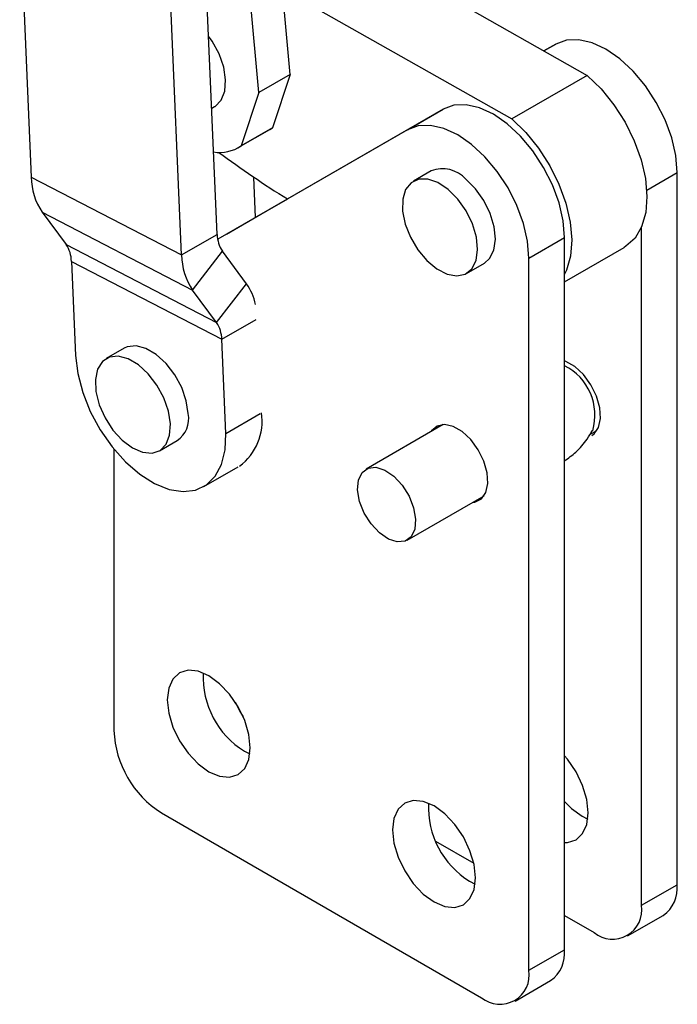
# Model space of a CAD drawing. Extents: x 35 to 358, y 14 to 289.
# Tile 6 of 8: x 319 to 358, y 114 to 172. Entities that reach past the tile are written whole.
import ezdxf

# ---------------------------------------------------------------- set-up
doc = ezdxf.new("R2010")
doc.units = 0
doc.layers.get('0').update_dxf_attribs({"linetype": 'CONTINUOUS'})

msp = doc.modelspace()

# ---------------------------------------------------------------- linework, layer by layer
at = {"color": 7, "linetype": 'CONTINUOUS'}
for p, q in [((335.065566, 169.201666), (333.237811, 189.739793)), ((333.191733, 168.119925), (331.87969, 182.863098)), ((334.130118, 179.713115), (352.769183, 169.137913)), ((318.934613, 179.013169), (319.625895, 163.077624)), ((330.715642, 159.656988), (330.024359, 175.592536)), ((328.594322, 158.432376), (327.903039, 174.367924)), ((334.611835, 174.300155), (348.279055, 166.545817)), ((350.899576, 170.997397), (350.201481, 170.594744)), ((335.065566, 169.201666), (333.191733, 168.119925)), ((335.065566, 169.201666), (334.006899, 166.015155)), ((352.769183, 169.137913), (348.279055, 166.545817)), ((333.191733, 168.119925), (332.133066, 164.933414)), ((330.389365, 167.178378), (330.561142, 167.277543)), ((344.182062, 167.119459), (330.744862, 159.369032)), ((342.060742, 165.894847), (344.182062, 167.119459)), ((342.060742, 165.894847), (330.745022, 159.368065)), ((331.973526, 164.830955), (333.847359, 165.912696)), ((334.006899, 166.015155), (332.133066, 164.933414)), ((333.847359, 165.912696), (334.006899, 166.015155)), ((343.472479, 163.447884), (342.411819, 162.835578)), ((358.141325, 120.891385), (358.141325, 163.351508)), ((319.625895, 163.077624), (328.594322, 158.432376)), ((332.994459, 160.669728), (332.88995, 163.078879)), ((334.903816, 161.770162), (331.271267, 159.674951)), ((320.274934, 160.987404), (329.243359, 156.342156)), ((320.274934, 160.987404), (321.70798, 159.050803)), ((331.271267, 159.674951), (333.321877, 160.858742)), ((331.271267, 159.674951), (331.271267, 159.672657)), ((356.020005, 119.666772), (356.020005, 160.105172)), ((328.594322, 158.432376), (330.715642, 159.656988)), ((349.30249, 158.248957), (351.42381, 159.473569)), ((351.42381, 117.013446), (351.42381, 159.473569)), ((321.70798, 159.050803), (330.676405, 154.405556)), ((329.243359, 156.342156), (331.026052, 158.657318)), ((332.459098, 156.720718), (331.026052, 158.657318)), ((351.423811, 156.829429), (354.99019, 158.888256)), ((322.018388, 158.051135), (330.986815, 153.405886)), ((322.018388, 158.051135), (322.26157, 152.445265)), ((345.58656, 157.33617), (346.64722, 157.948476)), ((349.30249, 115.788834), (349.30249, 158.248957)), ((330.676405, 154.405556), (329.243359, 156.342156)), ((330.676405, 154.405556), (332.459098, 156.720718)), ((331.229997, 147.80002), (330.986815, 153.405886)), ((325.158413, 152.872349), (324.097753, 152.260043)), ((344.188531, 148.326384), (339.592309, 145.673042)), ((352.94168, 147.721591), (353.355846, 147.960684)), ((327.272495, 146.760633), (328.333154, 147.372939)), ((324.553753, 146.862899), (324.553753, 130.075976)), ((329.920526, 144.623232), (331.971136, 145.807024)), ((342.042109, 141.429402), (346.638332, 144.082745)), ((332.331927, 128.851496), (332.66316, 128.685991)), ((327.38218, 125.176996), (346.474063, 114.155487)), ((352.48447, 124.973558), (352.815704, 124.808053)), ((343.736468, 123.491744), (346.017669, 122.174834)), ((345.766956, 121.095619), (346.09819, 120.930114)), ((356.020005, 119.666772), (358.141325, 120.891385)), ((351.42381, 119.053935), (353.191577, 118.033425)), ((355.191415, 117.835393), (357.312735, 119.060005)), ((349.30249, 115.788834), (351.42381, 117.013446)), ((348.4739, 113.957454), (350.595221, 115.182067))]:
    msp.add_line(p, q, dxfattribs=at)
at = {"color": 8, "linetype": 'CONTINUOUS'}
for p, q in [((350.201785, 170.594571), (350.899576, 170.997397)), ((356.329115, 162.305342), (358.141325, 163.351508)), ((330.986815, 153.405886), (333.037425, 154.589678)), ((331.229997, 147.80002), (333.280607, 148.983812))]:
    msp.add_line(p, q, dxfattribs=at)
at = {"color": 7, "linetype": 'CONTINUOUS', "flags": 128}
for points in [[(330.561142, 167.277543), (330.58876, 167.29405), (330.949626, 167.655662), (331.163953, 168.193159), (331.215844, 168.866686), (331.101451, 169.626285), (330.829256, 170.415623), (330.419449, 171.176155), (330.202423, 171.487785)], [(358.141325, 163.351508), (358.059824, 164.354231), (357.818454, 165.412533), (357.426486, 166.485745), (356.898982, 167.532643), (356.256206, 168.512998), (355.522855, 169.38915), (354.727104, 170.127435), (353.899525, 170.69949), (353.071914, 171.083336), (352.276067, 171.264223), (351.542561, 171.235207), (350.899576, 170.997397)], [(352.769183, 169.137913), (353.602533, 168.334218), (354.367875, 167.393337), (355.037498, 166.349337), (355.587154, 165.240023), (355.996941, 164.105562), (356.252021, 162.987031), (356.343159, 161.924932), (356.267053, 160.957718), (356.026461, 160.120415), (355.630093, 159.44334), (355.092301, 158.95101), (354.99019, 158.888256)], [(351.42381, 159.473569), (351.34231, 160.476292), (351.100939, 161.534594), (350.708972, 162.607806), (350.181467, 163.654704), (349.538692, 164.635059), (348.805341, 165.511212), (348.00959, 166.249496), (347.182011, 166.821551), (346.3544, 167.205397), (345.558553, 167.386284), (344.825046, 167.357269), (344.182062, 167.119459)], [(349.30249, 158.248957), (349.220989, 159.25168), (348.979619, 160.309982), (348.587651, 161.383194), (348.060147, 162.430092), (347.417371, 163.410447), (346.68402, 164.286599), (345.888269, 165.024884), (345.06069, 165.596939), (344.233079, 165.980785), (343.437233, 166.161672), (342.703726, 166.132656), (342.060742, 165.894847)], [(348.279055, 166.545817), (349.112405, 165.742122), (349.877747, 164.801241), (350.54737, 163.757241), (351.097026, 162.647928), (351.506813, 161.513466), (351.761893, 160.394936), (351.853031, 159.332836), (351.776925, 158.365623), (351.536333, 157.52832), (351.423811, 157.288989)], [(344.485063, 162.336463), (343.875689, 162.745762), (343.275475, 162.957787), (342.728936, 162.95682), (342.276605, 162.742927), (341.952031, 162.33197), (341.779285, 161.754432), (341.771179, 161.053144), (341.928314, 160.28012), (342.239037, 159.492689), (342.680303, 158.749251), (343.219383, 158.104942), (343.816299, 157.607555), (344.426779, 157.293971), (345.005547, 157.18745), (345.509677, 157.29589), (345.901782, 157.611253), (346.15278, 158.110144), (346.244056, 158.755569), (346.168841, 159.499656), (345.932712, 160.287221), (345.553183, 161.05985), (345.058402, 161.760247), (344.485063, 162.336463)], [(346.64722, 157.948476), (346.962442, 158.223559), (347.21344, 158.72245), (347.304716, 159.367875), (347.229501, 160.111962), (346.993372, 160.899527), (346.613843, 161.672156), (346.119062, 162.372553), (345.545723, 162.948769)], [(328.987273, 148.974895), (328.869987, 149.735519), (328.595156, 150.524857), (328.183167, 151.284362), (327.664575, 151.957707), (327.077838, 152.494956), (326.466476, 152.856259), (325.875828, 153.014825), (325.349701, 152.958889), (325.158413, 152.872349)], [(322.26157, 152.445265), (322.392681, 151.364473), (322.691081, 150.235956), (323.1453, 149.103084), (323.737885, 148.009393), (324.44606, 146.996912), (325.242612, 146.104553), (326.09693, 145.366608), (326.976184, 144.811432), (327.846584, 144.460363), (328.67468, 144.326895), (329.42865, 144.416153), (330.079518, 144.724708), (330.602274, 145.240702), (330.976826, 145.944306), (331.188782, 146.808482), (331.229997, 147.80002)], [(327.926614, 148.362589), (327.809327, 149.123213), (327.534497, 149.912552), (327.122507, 150.672057), (326.603915, 151.345402), (326.017178, 151.88265), (325.405816, 152.243953), (324.815169, 152.402519), (324.289042, 152.346583), (323.866456, 152.080296), (323.578751, 151.623408), (323.447269, 151.009799), (323.481756, 150.284987), (323.679656, 149.50272), (324.026296, 148.72102), (324.49596, 147.997858), (325.053821, 147.386871), (325.658502, 146.933371), (326.265157, 146.670993), (326.828795, 146.619196), (327.307611, 146.781823), (327.666095, 147.146809), (327.877659, 147.687088), (327.926614, 148.362589)], [(353.05226, 147.669959), (353.187102, 147.766342), (353.455843, 148.148714), (353.575444, 148.684774), (353.535278, 149.32689), (353.338914, 150.018012), (353.003799, 150.696724), (352.55971, 151.302724), (352.046105, 151.782165), (351.508622, 152.092447), (351.42381, 152.124246)], [(345.931168, 143.674507), (346.075584, 143.693696), (346.469587, 143.888404), (346.738329, 144.270776), (346.85793, 144.806835), (346.817764, 145.448951), (346.621399, 146.140073), (346.286284, 146.818785), (345.842195, 147.424786), (345.328591, 147.904226), (344.791108, 148.214509), (344.277504, 148.328063), (343.833415, 148.234796), (343.498299, 147.943), (343.481367, 147.918147)], [(340.385526, 141.863003), (339.888196, 142.398972), (339.481804, 143.047731), (339.206131, 143.745778), (339.088161, 144.424775), (339.139442, 145.018267), (339.354956, 145.468152), (339.713604, 145.730397), (340.180282, 145.779325), (340.709305, 145.610153), (341.248892, 145.239437), (341.746222, 144.703469), (342.152614, 144.054709), (342.428287, 143.356666), (342.546257, 142.677666), (342.494975, 142.084177), (342.279462, 141.634291), (341.920814, 141.372047), (341.454137, 141.323118), (340.925112, 141.492288), (340.385526, 141.863003)], [(330.210606, 127.626884), (330.851152, 127.354486), (331.448043, 127.295412), (331.960607, 127.453688), (332.353911, 127.818528), (332.601152, 128.365067), (332.685481, 129.056063), (332.601152, 129.844421), (332.353911, 130.676421), (331.960607, 131.495359), (331.448043, 132.245427), (330.851152, 132.875511), (330.210606, 133.34267), (329.570063, 133.615068), (328.97317, 133.674142), (328.460607, 133.515865), (328.067304, 133.151026), (327.820062, 132.604486), (327.735733, 131.913491), (327.820062, 131.125132), (328.067304, 130.293133), (328.460607, 129.474195), (328.97317, 128.724126), (329.570063, 128.094043), (330.210606, 127.626884)], [(331.78406, 131.782385), (332.099695, 131.166147), (332.262203, 130.898817)], [(351.42381, 123.412403), (351.600587, 123.417473), (352.11315, 123.575749), (352.506454, 123.940589), (352.753695, 124.487129), (352.838024, 125.178124), (352.753695, 125.966483), (352.506454, 126.798482), (352.11315, 127.61742), (351.600587, 128.367489), (351.42381, 128.576661)], [(343.645636, 119.871007), (344.28618, 119.598609), (344.883073, 119.539535), (345.395636, 119.697811), (345.788939, 120.062651), (346.03618, 120.609191), (346.12051, 121.300186), (346.03618, 122.088544), (345.788939, 122.920544), (345.395636, 123.739482), (344.883073, 124.48955), (344.28618, 125.119634), (343.645636, 125.586793), (343.005091, 125.859191), (342.408199, 125.918264), (341.895636, 125.759989), (341.502332, 125.395149), (341.255091, 124.848608), (341.170762, 124.157614), (341.255091, 123.369255), (341.502332, 122.537256), (341.895636, 121.718318), (342.408199, 120.968249), (343.005091, 120.338166), (343.645636, 119.871007)], [(351.423811, 125.861628), (351.843926, 125.440716), (352.48447, 124.973558)]]:
    msp.add_lwpolyline(points, dxfattribs=at)
at = {"color": 7, "linetype": 'CONTINUOUS'}
for centre, radius, start, end in [((330.854186, 166.86061), 2.312924, 261.24949781, 303.56811209), ((366.651497, 212.807904), 60.106294, 233.40496391, 238.11560982), ((344.151628, 161.713445), 1.862666, 41.54453797, 111.38368979), ((323.402219, 163.104341), 3.776419, 180.40534624, 214.09504117), ((332.521718, 159.669769), 1.806121, 180.40546472, 214.09495794), ((320.212325, 158.038359), 1.806109, 0.40530404, 34.0950056), ((332.370663, 158.459096), 3.776435, 180.40540494, 214.09492842), ((329.748436, 154.802677), 3.320628, 11.81742897, 35.28289539), ((329.180761, 153.393112), 1.806099, 0.40524932, 34.09517334), ((349.946378, 148.884897), 3.296172, 343.6617292, 63.37003931), ((327.426712, 148.677587), 1.58863, 304.79076412, 10.78638531), ((330.100592, 148.506305), 3.29179, 306.13758138, 9.05953455), ((335.076998, 133.271442), 5.203012, 177.39219334, 238.15705593), ((330.694621, 130.355421), 6.147223, 182.60549771, 237.39450629), ((348.512028, 125.515566), 5.203014, 177.39220405, 238.15705405), ((356.181648, 120.674888), 1.9716, 305.00795831, 6.30422499), ((354.295707, 119.387063), 1.746837, 230.7967103, 9.21404145), ((349.464133, 116.796949), 1.9716, 305.00795832, 6.30422498), ((347.578193, 115.509125), 1.746837, 230.7967103, 9.21404145)]:
    msp.add_arc(centre, radius, start, end, dxfattribs=at)
msp.add_open_spline([(351.423811, 146.147382), (351.654984, 146.32077), (352.161587, 146.700739), (352.724786, 147.335777), (352.997807, 147.802246), (353.101426, 147.979283)], degree=3, knots=[0, 0, 0, 0, 0.342441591, 0.750440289, 1, 1, 1, 1], dxfattribs=at)

doc.saveas('drawing.dxf')
